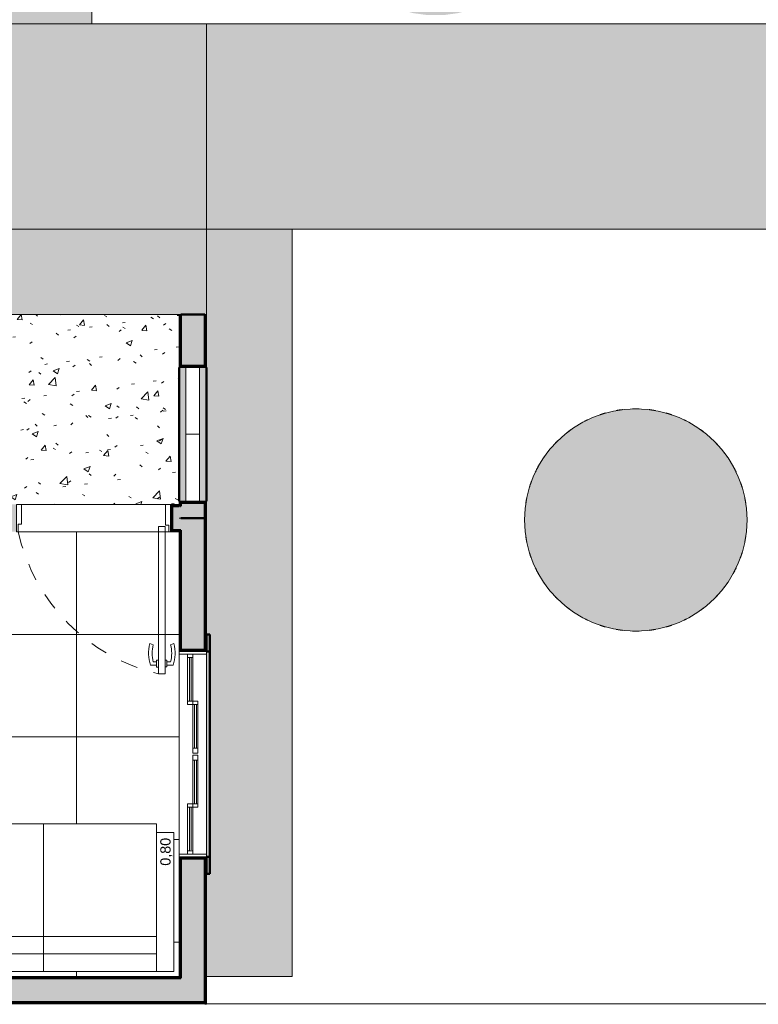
# Model space of a CAD drawing. Header units: metres. Extents: x -14 to 13.9, y -18.2 to 7.6.
# Tile 192 of 195: x -0.6 to 3.7, y -18.2 to -12.5. Entities that reach past the tile are written whole.
import ezdxf

# ---------------------------------------------------------------- set-up
doc = ezdxf.new("R2010")
doc.units = ezdxf.units.M
doc.linetypes.add('Projeção', pattern=[0.003969, 0.002381, -0.001587])
doc.layers.add('A-DETL', color=7, linetype='Continuous', lineweight=5, true_color=0x00a600)
doc.layers.add('A-DETL-MBND', color=254, linetype='Continuous', lineweight=5, true_color=0xbebebe)
for name, color, linetype, lineweight in [('A-DETL-GENF', 7, 'Continuous', 5), ('A-DOOR', 7, 'Continuous', 5), ('A-DOOR-OPNG', 7, 'Projeção', 5), ('A-FLOR', 7, 'Continuous', 5), ('A-FLOR-PATT', 7, 'Continuous', 5), ('A-GLAZ', 7, 'Continuous', 5), ('A-WALL', 7, 'Continuous', 5), ('A-WALL-PATT', 7, 'Continuous', 50), ('G-ANNO-TEXT', 7, 'Continuous', 9), ('G-IMPT', 7, 'Continuous', 5), ('I-FURN', 7, 'Continuous', 5), ('I-WALL', 7, 'Continuous', 5), ('Q-CASE', 7, 'Continuous', 5)]:
    doc.layers.add(name, color=color, linetype=linetype, lineweight=lineweight)
doc.styles.add('Arial', font='arial.ttf', dxfattribs={"height": 0.06})
pattern_1 = [(50, (0, 0), (0.364365, -0.031877), [0.0381, -0.4191]), (355, (0, 0), (-0.0704845, 0.382117), [0.03048, -0.33528]), (100.451, (0.03036, -0.00266), (0.293886, 0.3502294), [0.03238, -0.35618]), (46.184, (0, 0.1016), (0.54216, -0.084084), [0.05715, -0.62865]), (96.636, (0.0452, 0.0946), (0.474805, 0.494854), [0.04857, -0.53427]), (351.184, (0, 0.1016), (0.47481, 0.494846), [0.04572, -0.50292]), (21, (0.0508, 0.0762), (0.3032265, -0.204528), [0.0381, -0.4191]), (326, (0.0508, 0.0762), (0.123607, 0.368379), [0.03048, -0.33528]), (71.451, (0.07607, 0.05916), (0.426833, 0.163839), [0.03238, -0.35618]), (37.5, (0, 0), (0.0061807, 0.1691082), [0.01676, -0.31445, 0.01676, -0.3236, -0.33655]), (37.5, (0, 0), (0.0061807, 0.1691082), [-0.67158, 0.01676, -0.31979]), (7.5, (0, 0), (0.1336414, 0.2003578), [0.01676, -0.17729, 0.01676, -0.30683, -0.12827]), (7.5, (0, 0), (0.1336414, 0.2003578), [-0.51765, 0.01676, -0.11151]), (327.5, (-0.11328, 0), (0.2711816, -0.0114606), [0.01676, -0.11024, 0.01676, -0.37948, -0.52578]), (327.5, (-0.11328, 0), (0.2711816, -0.0114606), [-0.52324, 0.01676, -0.50902]), (317.5, (-0.16408, 0), (0.296258, 0.0508507), [0.01676, -0.14834, 0.01676, -0.24638, -0.37338]), (317.5, (-0.16408, 0), (0.296258, 0.0508507), [-0.42824, 0.01676, -0.35662])]

# ---------------------------------------------------------------- blocks, each defined once
blk = doc.blocks.new('COBOGÓ-TACO-CHINÊS8 - COBOGÓ-TACO-CHINÊS-1852837-TERREO HUMANIZADO')
at = {"layer": 'Q-CASE', "color": 253, "true_color": 0xaaaaaa}
for p, q in [((0.3864, -15.295), (0.3864, -14.905)), ((0.4664, -14.905), (0.3864, -14.905)), ((0.4664, -14.905), (0.4664, -15.295)), ((0.3864, -15.295), (0.4664, -15.295))]:
    blk.add_line(p, q, dxfattribs=at)
blk = doc.blocks.new('COBOGÓ-TACO-CHINÊS10 - COBOGÓ-TACO-CHINÊS-1852914-TERREO HUMANIZADO')
at = {"layer": 'Q-CASE', "color": 253, "true_color": 0xaaaaaa}
for p, q in [((0.3864, -14.905), (0.3864, -14.515)), ((0.4664, -14.515), (0.3864, -14.515)), ((0.4664, -14.515), (0.4664, -14.905)), ((0.3864, -14.905), (0.4664, -14.905))]:
    blk.add_line(p, q, dxfattribs=at)
blk = doc.blocks.new('JANELA DE CORRE_HUMANIZADO1')
at = {"layer": 'A-GLAZ', "lineweight": 15}
for p, q in [((-0.6, 0.08), (-0.6, -0.08)), ((-0.585, 0.08), (-0.585, -0.075)), ((0.585, 0.08), (0.585, -0.08)), ((0.6, 0.08), (0.6, -0.08)), ((-0.31, 0), (-0.31, 0.03)), ((-0.31, 0.03), (-0.005, 0.03)), ((-0.29, 0.03), (-0.29, 0)), ((-0.29, 0.021), (-0.035, 0.021)), ((-0.035, 0.01), (-0.29, 0.01)), ((-0.035, 0.03), (-0.035, 0)), ((-0.005, 0.03), (-0.005, 0)), ((0.005, 0), (0.005, 0.03)), ((0.005, 0.03), (0.31, 0.03)), ((0.035, 0.03), (0.035, 0)), ((0.035, 0.021), (0.29, 0.021)), ((0.29, 0.01), (0.035, 0.01)), ((0.29, 0.03), (0.29, 0)), ((0.31, 0.03), (0.31, 0)), ((-0.585, 0), (-0.31, 0)), ((-0.29, -0.03), (-0.585, -0.03)), ((-0.565, 0), (-0.565, -0.03)), ((-0.565, -0.009), (-0.31, -0.009)), ((-0.31, -0.02), (-0.565, -0.02)), ((-0.31, 0), (-0.31, -0.03)), ((-0.005, 0), (-0.31, 0)), ((-0.29, 0), (-0.29, -0.03)), ((0.31, 0), (0.005, 0)), ((0.29, -0.03), (0.29, 0)), ((0.585, -0.03), (0.29, -0.03)), ((0.31, 0), (0.31, -0.03)), ((0.31, 0), (0.585, 0)), ((0.56, -0.01), (0.31, -0.01)), ((0.31, -0.02), (0.565, -0.02)), ((0.565, 0), (0.565, -0.03))]:
    blk.add_line(p, q, dxfattribs=at)
at = {"layer": 'A-GLAZ'}
for p, q in [((-0.6, 0.08), (0.6, 0.08)), ((-0.6, -0.08), (-0.6, 0.08)), ((0.6, 0.08), (0.6, -0.08)), ((0.6, -0.08), (-0.6, -0.08))]:
    blk.add_line(p, q, dxfattribs=at)
blk = doc.blocks.new('PORTA DE GIRO L_HUMANIZADO0')
at = {"layer": 'A-DOOR'}
for p, q in [((-0.45, -0.08), (-0.45, 0.08)), ((-0.45, 0.08), (0.45, 0.08)), ((0.45, 0.08), (0.45, -0.08)), ((-0.45, -0.08), (0.45, -0.08))]:
    blk.add_line(p, q, dxfattribs=at)
at = {"layer": 'A-DOOR', "lineweight": 15}
for p, q in [((-0.42, 0.08), (-0.42, -0.035)), ((0.42, 0.08), (0.42, -0.0407)), ((0.45, 0.08), (0.42, 0.08)), ((0.45, -0.08), (0.45, 0.08)), ((-0.44, -0.035), (-0.44, -0.08)), ((-0.42, -0.035), (-0.44, -0.035)), ((0.3789, -0.0497), (0.3789, -0.9104)), ((0.4189, -0.0497), (0.3789, -0.0497)), ((0.4189, -0.9104), (0.4189, -0.0497)), ((0.42, -0.0407), (0.44, -0.0407)), ((0.44, -0.0407), (0.44, -0.08)), ((0.44, -0.08), (0.45, -0.08)), ((0.3489, -0.7405), (0.3294, -0.7337)), ((0.45, -0.7405), (0.4695, -0.7337)), ((0.3689, -0.8605), (0.3336, -0.8605)), ((0.3689, -0.8405), (0.3489, -0.8405)), ((0.3689, -0.8305), (0.3789, -0.8305)), ((0.3689, -0.8705), (0.3689, -0.8305)), ((0.4289, -0.8304), (0.4189, -0.8304)), ((0.4289, -0.8704), (0.4289, -0.8304)), ((0.4289, -0.8404), (0.45, -0.8404)), ((0.4289, -0.8604), (0.4653, -0.8604)), ((0.3789, -0.8705), (0.3689, -0.8705)), ((0.3789, -0.9104), (0.4189, -0.9104)), ((0.4189, -0.9104), (0.3989, -0.9104)), ((0.4189, -0.8704), (0.4189, -0.9104)), ((0.4189, -0.8704), (0.4289, -0.8704))]:
    blk.add_line(p, q, dxfattribs=at)
for centre, radius, start, end in [((0.5319, -0.7905), 0.2103, 164.32857, 199.43863), ((0.5319, -0.7905), 0.1898, 164.72225, 195.27775), ((0.267, -0.7904), 0.1897, 344.74575, 15.25425), ((0.267, -0.7904), 0.2103, 340.5821, 15.64534)]:
    blk.add_arc(centre, radius, start, end, dxfattribs=at)
at = {"layer": 'A-DOOR-OPNG'}
blk.add_arc((0.629, 0.1553), 1.0946, 192.41292, 256.79141, dxfattribs=at)
blk = doc.blocks.new('Sofá 02 lugares - 12ZCOU02_dwg-2260070-TERREO HUMANIZADO')
at = {"layer": 'G-IMPT', "color": 253, "lineweight": 9, "true_color": 0xaaaaaa}
for p, q in [((0, 0.6604), (0, 0.762)), ((0, 0.762), (0.8128, 0.762)), ((0, 0.762), (0, 0.6604)), ((0, 0.762), (0.8128, 0.762)), ((0.8128, 0.6604), (0.8128, 0.762)), ((0.8128, 0.762), (0.8128, 0.6604)), ((0, 0), (0, 0.6604)), ((0, 0.6604), (0.1016, 0.6604)), ((0, 0.6604), (0, -0.6604)), ((0.1016, 0.6604), (0, 0.6604)), ((0.1016, 0), (0.1016, 0.6604)), ((0.1016, 0), (0.1016, 0.6604)), ((0.1016, 0.6604), (0.1577, 0.6604)), ((0.1016, 0.6604), (0.1577, 0.6604)), ((0.1577, 0.6604), (0.8128, 0.6604)), ((0.8128, 0.6604), (0.1577, 0.6604)), ((0.2032, 0), (0.2032, 0.6604)), ((0.2032, 0), (0.2032, 0.6604)), ((0.8128, 0.6604), (0.8636, 0.6604)), ((0.8128, 0.6604), (0.8636, 0.6604)), ((0.8636, 0), (0.8636, 0.6604)), ((0.8636, 0), (0.8636, 0.6604)), ((0, -0.6604), (0, 0)), ((0, 0), (0.1016, 0)), ((0.1016, -0.6604), (0.1016, 0)), ((0.1016, -0.6604), (0.1016, 0)), ((0.1016, 0), (0.2032, 0)), ((0.2032, -0.6604), (0.2032, 0)), ((0.8636, 0), (0.8636, -0.6604)), ((0.2032, 0), (0.2032, -0.6604)), ((0.2032, 0), (0.8636, 0)), ((0.8636, 0), (0.8636, -0.6604)), ((0, -0.6604), (0, -0.762)), ((0, -0.6604), (0.1016, -0.6604)), ((0, -0.6604), (0, -0.762)), ((0, -0.6604), (0.1016, -0.6604)), ((0.1016, -0.6604), (0.1577, -0.6604)), ((0.1016, -0.6604), (0.1577, -0.6604)), ((0.8128, -0.6604), (0.1577, -0.6604)), ((0.8128, -0.6604), (0.1577, -0.6604)), ((0.8128, -0.6604), (0.8128, -0.762)), ((0.8128, -0.6604), (0.8636, -0.6604)), ((0.8128, -0.6604), (0.8128, -0.762)), ((0.8128, -0.6604), (0.8636, -0.6604)), ((0.8128, -0.762), (0, -0.762)), ((0, -0.762), (0.8128, -0.762))]:
    blk.add_line(p, q, dxfattribs=at)
blk = doc.blocks.new('Sofá 02 lugares - Sofá 02 lugares-2260113-TERREO HUMANIZADO')
blk.add_blockref('Sofá 02 lugares - 12ZCOU02_dwg-2260070-TERREO HUMANIZADO', (0, 0))
blk = doc.blocks.new('Paredes 1 - Paredes 1-2288142-TERREO HUMANIZADO')
at = {"layer": 'A-WALL', "lineweight": 50}
h = blk.add_hatch(color=256, dxfattribs=at)
h.paths.add_polyline_path([(0.5264, -17.475), (0.5264, -17.375), (0.5064, -17.375), (0.5064, -17.475)])
h.paths.add_polyline_path([(0.5202, -16.175), (0.5264, -16.175), (0.5264, -16.075), (0.5064, -16.075), (0.5064, -16.175)])
at = {"layer": 'A-WALL', "lineweight": 50, "true_color": 0xc0c0c0}
blk.add_hatch(color=9, dxfattribs=at).paths.add_polyline_path([(0.5264, -17.375), (0.5264, -16.175), (0.5064, -16.175), (0.5064, -17.375)])
at = {"layer": 'A-WALL', "lineweight": 50}
for p, q in [((0.5264, -16.075), (0.5064, -16.075)), ((0.5064, -16.075), (0.5064, -16.175)), ((0.5264, -16.175), (0.5264, -16.075)), ((0.5064, -16.175), (0.5264, -16.175)), ((0.5264, -16.175), (0.5264, -17.375)), ((0.5264, -17.375), (0.5064, -17.375)), ((0.5064, -17.375), (0.5064, -17.475)), ((0.5264, -17.475), (0.5264, -17.375)), ((0.5064, -17.475), (0.5264, -17.475))]:
    blk.add_line(p, q, dxfattribs=at)

msp = doc.modelspace()

# ---------------------------------------------------------------- hatches: boundary and pattern name
at = {"layer": 'A-DETL-GENF', "true_color": 0xffffff}
h = msp.add_hatch(color=7, dxfattribs=at)
h.paths.add_polyline_path([(2.9706, -16.0543), (3.0593, -16.0543), (3.1472, -16.0423), (3.2326, -16.0183), (3.314, -15.983), (3.3898, -15.9369), (3.4586, -15.8809), (3.5192, -15.8161), (3.5703, -15.7436), (3.6112, -15.6648), (3.6409, -15.5812), (3.6589, -15.4944), (3.665, -15.4058), (3.6589, -15.3173), (3.6409, -15.2305), (3.6112, -15.1469), (3.5703, -15.0681), (3.5192, -14.9956), (3.4586, -14.9308), (3.3898, -14.8748), (3.314, -14.8287), (3.2326, -14.7934), (3.1472, -14.7694), (3.0593, -14.7574), (2.9706, -14.7574), (2.8827, -14.7694), (2.7973, -14.7934), (2.7159, -14.8287), (2.6401, -14.8748), (2.5713, -14.9308), (2.5108, -14.9956), (2.4596, -15.0681), (2.4188, -15.1469), (2.3891, -15.2305), (2.371, -15.3173), (2.365, -15.4058), (2.371, -15.4944), (2.3891, -15.5812), (2.4188, -15.6648), (2.4596, -15.7436), (2.5108, -15.8161), (2.5713, -15.8809), (2.6401, -15.9369), (2.7159, -15.983), (2.7973, -16.0183), (2.8827, -16.0423)])
h.paths.add_polyline_path([(1.8006, -12.4543), (1.8893, -12.4543), (1.9772, -12.4423), (2.0626, -12.4183), (2.144, -12.383), (2.2198, -12.3369), (2.2886, -12.2809), (2.3492, -12.2161), (2.4003, -12.1436), (2.4412, -12.0648), (2.4709, -11.9812), (2.4889, -11.8944), (2.495, -11.8058), (2.4889, -11.7173), (2.4709, -11.6305), (2.4412, -11.5469), (2.4003, -11.4681), (2.3492, -11.3956), (2.2886, -11.3308), (2.2198, -11.2748), (2.144, -11.2287), (2.0626, -11.1934), (1.9772, -11.1694), (1.8893, -11.1574), (1.8006, -11.1574), (1.7127, -11.1694), (1.6273, -11.1934), (1.5459, -11.2287), (1.4701, -11.2748), (1.4013, -11.3308), (1.3408, -11.3956), (1.2896, -11.4681), (1.2488, -11.5469), (1.2191, -11.6305), (1.201, -11.7173), (1.195, -11.8058), (1.201, -11.8944), (1.2191, -11.9812), (1.2488, -12.0648), (1.2896, -12.1436), (1.3408, -12.2161), (1.4013, -12.2809), (1.4701, -12.3369), (1.5459, -12.383), (1.6273, -12.4183), (1.7127, -12.4423)])
at = {"layer": 'A-DETL-MBND', "true_color": 0xc0c0c0}
msp.add_hatch(color=9, dxfattribs=at).paths.add_polyline_path([(0.4964, -18.2375), (0.5064, -18.2375), (0.5064, -18.235), (0.4964, -18.235)])
at = {"layer": 'A-FLOR-PATT', "true_color": 0xd8d8d8}
h = msp.add_hatch(color=254, dxfattribs=at)
h.paths.add_polyline_path([(0.5064, -18.075), (1.0064, -18.075), (1.0064, -13.705), (0.5064, -13.705), (0.5064, -16.075), (0.5264, -16.075), (0.5264, -17.475), (0.5064, -17.475), (0.5064, -18.0028)])
h.paths.add_polyline_path([(-8.452, -17.761), (-8.452, -17.761), (-8.4512, -17.7607)])
h.paths.add_polyline_path([(-8.6937, -18.075), (-8.3336, -18.0746), (-8.3336, -17.7839), (-8.3346, -17.7849), (-8.354, -17.7852), (-8.3544, -17.7856), (-8.3924, -17.7859), (-8.3933, -17.7908), (-8.3955, -17.7927), (-8.3997, -17.7933), (-8.4029, -17.7943), (-8.4057, -17.7959), (-8.4096, -17.7984), (-8.4125, -17.7982), (-8.4156, -17.7959), (-8.4189, -17.7942), (-8.4227, -17.7932), (-8.4264, -17.7923), (-8.4283, -17.7901), (-8.4288, -17.787), (-8.4294, -17.7856), (-8.4394, -17.7851), (-8.4416, -17.7854), (-8.4447, -17.7875), (-8.4479, -17.7885), (-8.453, -17.7889), (-8.4571, -17.7879), (-8.4624, -17.7837), (-8.4646, -17.7794), (-8.4653, -17.775), (-8.4636, -17.7682), (-8.462, -17.7657), (-8.4581, -17.7626), (-8.4544, -17.7615), (-8.4499, -17.7611), (-8.4447, -17.7624), (-8.4396, -17.765), (-8.4289, -17.7635), (-8.428, -17.7592), (-8.4258, -17.7573), (-8.4222, -17.7567), (-8.4184, -17.7556), (-8.4156, -17.7541), (-8.4114, -17.7516), (-8.4088, -17.7518), (-8.4053, -17.7543), (-8.4024, -17.7558), (-8.3992, -17.7567), (-8.3949, -17.7577), (-8.393, -17.7599), (-8.3925, -17.7631), (-8.3923, -17.7644), (-8.354, -17.7648), (-8.354, -17.7651), (-8.3346, -17.7651), (-8.3336, -17.7661), (-8.3336, -15.315), (-7.7037, -15.315), (-7.7037, -11.235), (-7.1936, -11.235), (-7.1936, -11.215), (-5.4936, -11.215), (-5.4936, -11.235), (-4.6836, -11.235), (-4.6836, -11.215), (-3.6836, -11.215), (-3.6836, -11.235), (-2.8736, -11.235), (-2.8736, -11.215), (-1.1736, -11.215), (-1.1736, -11.235), (-0.6636, -11.235), (-0.6636, -12.505), (-0.1636, -12.505), (-0.1636, -10.735), (-8.2037, -10.735), (-8.2037, -14.815), (-8.8336, -14.815), (-8.8336, -18.075)])
at = {"layer": 'A-FLOR-PATT', "true_color": 0x808080}
h = msp.add_hatch(dxfattribs=at)
h.set_pattern_fill('FP_4', color=8, style=0, pattern_type=2)
h.set_pattern_definition([(0, (-2.654, -16.075), (0, 0.6), []), (90, (-2.654, -16.075), (-0.6, 4e-17), [])])
h.paths.add_polyline_path([(0.3464, -18.075), (0.3464, -15.475), (-1.0286, -15.475), (-1.0286, -15.485), (-1.2286, -15.485), (-1.2286, -15.6374), (-2.0286, -15.6374), (-2.0286, -15.485), (-2.2286, -15.485), (-2.2286, -15.475), (-3.3837, -15.475), (-3.3834, -15.235), (-3.374, -14.395), (-3.3837, -14.395), (-3.3837, -14.275), (-4.9836, -14.275), (-4.9836, -14.395), (-5.1136, -14.395), (-5.1136, -14.375), (-5.1436, -14.375), (-5.1436, -11.395), (-5.6437, -11.395), (-5.6437, -12.295), (-7.5437, -12.295), (-7.5437, -12.895), (-5.6437, -12.895), (-5.6437, -13.795), (-7.5437, -13.795), (-7.5437, -13.905), (-7.0917, -13.905), (-7.0917, -13.9175), (-7.0737, -13.9175), (-7.0737, -14.55), (-7.0323, -14.55), (-7.0308, -14.548), (-7.0287, -14.5464), (-7.0263, -14.5454), (-7.0237, -14.545), (-7.0211, -14.5454), (-7.0187, -14.5464), (-7.0166, -14.548), (-7.015, -14.55), (-7.014, -14.5525), (-7.0137, -14.555), (-7.014, -14.5576), (-7.015, -14.56), (-7.0166, -14.5621), (-7.0187, -14.5637), (-7.0211, -14.5647), (-7.0237, -14.565), (-7.0263, -14.5647), (-7.0287, -14.5637), (-7.0308, -14.5621), (-7.0323, -14.56), (-7.0737, -14.56), (-7.0737, -14.66), (-7.0323, -14.66), (-7.0308, -14.658), (-7.0287, -14.6564), (-7.0263, -14.6554), (-7.0237, -14.655), (-7.0211, -14.6554), (-7.0187, -14.6564), (-7.0166, -14.658), (-7.015, -14.66), (-7.014, -14.6625), (-7.0137, -14.665), (-7.014, -14.6676), (-7.015, -14.67), (-7.0166, -14.6721), (-7.0187, -14.6737), (-7.0211, -14.6747), (-7.0237, -14.675), (-7.0263, -14.6747), (-7.0287, -14.6737), (-7.0308, -14.6721), (-7.0323, -14.67), (-7.0737, -14.67), (-7.0737, -15.3025), (-7.0917, -15.3025), (-7.0917, -15.315), (-5.1436, -15.315), (-5.1436, -15.255), (-5.1043, -15.255), (-5.1043, -15.235), (-4.9836, -15.235), (-4.9836, -15.475), (-6.0136, -15.475), (-6.0136, -18.075), (-5.2136, -18.075), (-5.2136, -17.575), (-4.0136, -17.575), (-4.0136, -18.075), (-3.2137, -18.075), (-3.2137, -17.275), (-3.2337, -17.275), (-3.2337, -16.405), (-2.8637, -16.405), (-2.8637, -16.4389), (-2.8009, -16.4284), (-2.7, -16.4229), (-2.597, -16.4295), (-2.5094, -16.4448), (-2.5078, -16.4427), (-2.5048, -16.4402), (-2.5016, -16.4387), (-2.5001, -16.4382), (-2.4956, -16.4382), (-2.491, -16.4399), (-2.4885, -16.4418), (-2.4865, -16.444), (-2.4849, -16.4473), (-2.4841, -16.4508), (-2.4843, -16.4544), (-2.4865, -16.467), (-2.4918, -16.5224), (-2.4926, -16.5247), (-2.4987, -16.531), (-2.5046, -16.5311), (-2.5137, -16.5275), (-2.5137, -16.575), (-2.2937, -16.575), (-2.2937, -16.5275), (-2.2951, -16.5279), (-2.3035, -16.531), (-2.3099, -16.5299), (-2.3148, -16.525), (-2.3167, -16.5144), (-2.3221, -16.4576), (-2.3228, -16.4558), (-2.3233, -16.4532), (-2.3229, -16.4485), (-2.3212, -16.4447), (-2.3186, -16.4415), (-2.3164, -16.4399), (-2.3137, -16.4387), (-2.3106, -16.438), (-2.3053, -16.4389), (-2.3019, -16.4406), (-2.2994, -16.4428), (-2.2968, -16.4448), (-2.2009, -16.4284), (-2.0994, -16.4229), (-1.997, -16.4295), (-1.9094, -16.4448), (-1.9078, -16.4427), (-1.9048, -16.4402), (-1.9016, -16.4387), (-1.9001, -16.4382), (-1.8956, -16.4382), (-1.891, -16.4399), (-1.8885, -16.4418), (-1.8865, -16.444), (-1.8849, -16.4473), (-1.8841, -16.4508), (-1.8843, -16.4544), (-1.8865, -16.467), (-1.8918, -16.5224), (-1.8926, -16.5247), (-1.8987, -16.531), (-1.9046, -16.5311), (-1.9137, -16.5275), (-1.9137, -16.575), (-1.8037, -16.575), (-1.7907, -16.5767), (-1.7787, -16.5817), (-1.7683, -16.5897), (-1.7604, -16.6), (-1.7554, -16.6121), (-1.7537, -16.625), (-1.7541, -17.4282), (-1.7554, -17.438), (-1.7604, -17.45), (-1.7683, -17.4604), (-1.7787, -17.4683), (-1.7907, -17.4733), (-1.8037, -17.475), (-1.9137, -17.475), (-1.9137, -17.5245), (-1.9127, -17.5244), (-1.9039, -17.521), (-1.8986, -17.5211), (-1.8926, -17.5274), (-1.891, -17.5336), (-1.8848, -17.5953), (-1.8841, -17.6006), (-1.8845, -17.6036), (-1.8857, -17.6067), (-1.8888, -17.6106), (-1.891, -17.6121), (-1.8937, -17.6134), (-1.8966, -17.6141), (-1.9016, -17.6134), (-1.9051, -17.6117), (-1.9079, -17.6092), (-1.9096, -17.6071), (-2.0065, -17.6237), (-2.1073, -17.6292), (-2.2104, -17.6226), (-2.2979, -17.6073), (-2.2994, -17.6093), (-2.3026, -17.6119), (-2.3058, -17.6134), (-2.3083, -17.6139), (-2.3127, -17.6136), (-2.3153, -17.6127), (-2.3189, -17.6102), (-2.3212, -17.6074), (-2.3226, -17.6045), (-2.3233, -17.6006), (-2.3231, -17.5977), (-2.3209, -17.585), (-2.3157, -17.5308), (-2.3143, -17.5263), (-2.3094, -17.5217), (-2.3027, -17.521), (-2.2937, -17.5245), (-2.2937, -17.475), (-2.5137, -17.475), (-2.5137, -17.5245), (-2.5127, -17.5244), (-2.5039, -17.521), (-2.4986, -17.5211), (-2.4926, -17.5274), (-2.491, -17.5336), (-2.4848, -17.5953), (-2.4841, -17.6006), (-2.4845, -17.6036), (-2.4857, -17.6067), (-2.4888, -17.6106), (-2.491, -17.6121), (-2.4937, -17.6134), (-2.4966, -17.6141), (-2.5016, -17.6134), (-2.5051, -17.6117), (-2.5079, -17.6092), (-2.5103, -17.6072), (-2.6065, -17.6237), (-2.7073, -17.6292), (-2.8104, -17.6226), (-2.8637, -17.6134), (-2.8637, -18.075), (0.3396, -18.075)])
h.paths.add_polyline_path([(-3.2834, -18.0451), (-3.9439, -18.045), (-3.9437, -17.4335), (-3.2834, -17.4335), (-3.2834, -18.045)])
h.paths.add_polyline_path([(-1.2076, -18.045), (-1.2076, -17.2322), (-1.106, -17.2322), (-1.106, -17.1814), (0.2148, -17.1814), (0.2148, -17.2322), (0.3164, -17.2322), (0.3164, -18.045), (-1.106, -18.045)])
h.paths.add_polyline_path([(-5.6323, -18.045), (-5.9936, -18.045), (-5.9936, -17.4125), (-5.9513, -17.4125), (-5.9513, -17.393), (-5.271, -17.393), (-5.271, -17.4125), (-5.2336, -17.4125), (-5.2336, -18.045), (-5.622, -18.045)])
h.paths.add_polyline_path([(-4.6136, -17.7955), (-4.6084, -17.7948), (-4.6036, -17.7928), (-4.5994, -17.7897), (-4.5963, -17.7855), (-4.5943, -17.7807), (-4.5936, -17.7755), (-4.5943, -17.7703), (-4.5963, -17.7655), (-4.5994, -17.7614), (-4.6036, -17.7582), (-4.6084, -17.7562), (-4.6136, -17.7555), (-4.6188, -17.7562), (-4.6236, -17.7582), (-4.6277, -17.7614), (-4.6309, -17.7655), (-4.6329, -17.7703), (-4.6336, -17.7755), (-4.6329, -17.7807), (-4.6309, -17.7855), (-4.6277, -17.7897), (-4.6236, -17.7928), (-4.6188, -17.7948)])
h.paths.add_polyline_path([(-2.1037, -17.588), (-2.0065, -17.5822), (-1.9133, -17.5654), (-1.9159, -17.5395), (-2.2919, -17.5398), (-2.2941, -17.5659), (-2.1996, -17.5825), (-2.1897, -17.583)])
h.paths.add_polyline_path([(-2.7037, -17.588), (-2.6065, -17.5822), (-2.5133, -17.5654), (-2.5159, -17.5395), (-2.8637, -17.5395), (-2.8637, -17.5712), (-2.7996, -17.5825), (-2.7317, -17.5864)])
h.paths.add_polyline_path([(-1.9159, -17.5349), (-1.9159, -17.5325), (-1.916, -17.5336)])
h.paths.add_polyline_path([(-2.5159, -17.5349), (-2.5159, -17.5325), (-2.516, -17.5336)])
h.paths.add_polyline_path([(-3.6351, -17.4188), (-3.9437, -17.4188), (-3.9437, -17.3806), (-3.9025, -17.3806), (-3.9005, -17.3533), (-3.8929, -17.3457), (-3.8842, -17.3458), (-3.8761, -17.3538), (-3.8748, -17.3806), (-3.2834, -17.3806), (-3.2834, -17.4188)])
h.paths.add_polyline_path([(-2.5161, -16.5201), (-2.5157, -16.5187), (-2.516, -16.5188)])
h.paths.add_polyline_path([(-1.9161, -16.5201), (-1.9157, -16.5187), (-1.916, -16.5188)])
h.paths.add_polyline_path([(-2.1897, -16.5125), (-1.9154, -16.5123), (-1.9143, -16.4984), (-1.9132, -16.4862), (-2.0091, -16.4695), (-2.1037, -16.4641), (-2.2009, -16.4698), (-2.2941, -16.4862), (-2.2915, -16.5125), (-2.1996, -16.5125)])
h.paths.add_polyline_path([(-2.7996, -16.5125), (-2.5154, -16.5123), (-2.5143, -16.4984), (-2.5132, -16.4862), (-2.6078, -16.4696), (-2.7037, -16.4641), (-2.8009, -16.4698), (-2.8637, -16.4808), (-2.8637, -16.5125), (-2.8009, -16.5125)])
h.paths.add_polyline_path([(-2.4612, -15.315), (-2.2336, -15.315), (-2.2336, -14.863), (-2.2211, -14.863), (-2.2211, -14.845), (-1.5886, -14.845), (-1.5886, -14.8037), (-1.5907, -14.8021), (-1.5922, -14.8), (-1.5932, -14.7976), (-1.5936, -14.795), (-1.5932, -14.7925), (-1.5922, -14.79), (-1.5907, -14.788), (-1.5886, -14.7864), (-1.5862, -14.7854), (-1.5836, -14.785), (-1.581, -14.7854), (-1.5786, -14.7864), (-1.5765, -14.788), (-1.5749, -14.79), (-1.5739, -14.7925), (-1.5736, -14.795), (-1.5739, -14.7976), (-1.5749, -14.8), (-1.5765, -14.8021), (-1.5786, -14.8037), (-1.5786, -14.845), (-1.4786, -14.845), (-1.4786, -14.8037), (-1.4807, -14.8021), (-1.4822, -14.8), (-1.4832, -14.7976), (-1.4836, -14.795), (-1.4832, -14.7925), (-1.4822, -14.79), (-1.4807, -14.788), (-1.4786, -14.7864), (-1.4762, -14.7854), (-1.4736, -14.785), (-1.471, -14.7854), (-1.4671, -14.7875), (-1.4665, -14.788), (-1.4649, -14.79), (-1.4639, -14.7925), (-1.4636, -14.795), (-1.4639, -14.7976), (-1.4649, -14.8), (-1.4671, -14.8026), (-1.4686, -14.8037), (-1.4686, -14.845), (-0.8361, -14.845), (-0.8361, -14.863), (-0.8236, -14.863), (-0.8236, -13.295), (-2.7236, -13.295), (-2.7236, -11.895), (-0.8236, -11.895), (-0.8236, -11.395), (-3.2217, -11.395), (-3.2217, -14.365), (-3.2237, -14.365), (-3.2237, -15.1939), (-2.4494, -15.1939), (-2.4494, -15.1839), (-2.4394, -15.1839), (-2.4394, -15.1639), (-2.4726, -15.158), (-2.5062, -15.158), (-2.5394, -15.1639), (-2.5462, -15.1445), (-2.504, -15.1372), (-2.4611, -15.1386), (-2.4194, -15.1486), (-2.4194, -15.1839), (-2.4094, -15.1839), (-2.4094, -15.1939), (-2.3696, -15.1939), (-2.3696, -15.2339), (-2.4096, -15.2339), (-2.4096, -15.2439), (-2.4196, -15.2439), (-2.4196, -15.2803), (-2.4612, -15.2904), (-2.5064, -15.2914), (-2.5464, -15.2845), (-2.5396, -15.265), (-2.5041, -15.271), (-2.4727, -15.271), (-2.4396, -15.265), (-2.4396, -15.2439), (-2.4496, -15.2439), (-2.4496, -15.2339), (-3.2237, -15.2339), (-3.2237, -15.315), (-2.4727, -15.315)])
h.paths.add_polyline_path([(-5.8632, -15.2918), (-5.906, -15.2904), (-5.9477, -15.2803), (-5.9477, -15.2439), (-5.9577, -15.2439), (-5.9577, -15.2339), (-5.9977, -15.2339), (-5.9977, -15.1939), (-5.9579, -15.1939), (-5.9579, -15.1839), (-5.9479, -15.1839), (-5.9479, -15.1486), (-5.9062, -15.1386), (-5.861, -15.1376), (-5.8211, -15.1445), (-5.8279, -15.1639), (-5.8633, -15.158), (-5.8947, -15.158), (-5.9279, -15.1639), (-5.9279, -15.1839), (-5.9179, -15.1839), (-5.9179, -15.1939), (-5.1133, -15.1939), (-5.1133, -15.2339), (-5.9177, -15.2339), (-5.9177, -15.2439), (-5.9277, -15.2439), (-5.9277, -15.265), (-5.8946, -15.271), (-5.8609, -15.271), (-5.8277, -15.265), (-5.8209, -15.2845), (-5.8609, -15.2914)])
h.paths.add_polyline_path([(-1.242, -13.705), (-1.242, -13.57), (-1.2474, -13.57), (-1.2474, -13.5), (-1.242, -13.5), (-1.242, -13.365), (-0.892, -13.365), (-0.892, -13.705)])
h.paths.add_polyline_path([(-0.892, -11.8253), (-1.242, -11.8253), (-1.242, -11.6903), (-1.2474, -11.6903), (-1.2474, -11.6203), (-1.242, -11.6203), (-1.242, -11.4853), (-0.892, -11.4853), (-0.892, -11.6903)])
at = {"layer": 'A-FLOR-PATT', "true_color": 0xd8d8d8}
for points in [[(-0.6636, -13.705), (0.5064, -13.705), (0.5064, -12.505), (-0.6636, -12.505)], [(5.7595, -13.705), (6.0064, -13.705), (6.0064, -12.505), (0.5064, -12.505), (0.5064, -13.705), (2.8689, -13.705)], [(0.5064, -14.2049), (0.5064, -13.705), (-0.6636, -13.705), (-0.6636, -14.2049), (0.5014, -14.2049)]]:
    msp.add_hatch(color=254, dxfattribs=at).paths.add_polyline_path(points)
at = {"layer": 'A-FLOR-PATT', "true_color": 0xa2a2a2}
h = msp.add_hatch(dxfattribs=at)
h.set_pattern_fill('FP_1', color=253, style=0, pattern_type=2)
h.set_pattern_definition(pattern_1)
h.paths.add_polyline_path([(-0.6636, -15.315), (0.3464, -15.315), (0.3464, -14.2049), (-0.6636, -14.2049), (-0.6636, -15.3044)])
h = msp.add_hatch(dxfattribs=at)
h.set_pattern_fill('FP_1', color=253, style=0, pattern_type=2)
h.set_pattern_definition(pattern_1)
h.paths.add_polyline_path([(0.3539, -15.3225), (0.3539, -15.32), (0.3514, -15.32), (0.3514, -15.3225)])
h.paths.add_polyline_path([(0.3564, -15.325), (0.3564, -15.3225), (0.3539, -15.3227), (0.3539, -15.325)])
h.paths.add_polyline_path([(-0.8161, -15.325), (-0.8136, -15.325), (-0.8136, -15.3225), (-0.8161, -15.3225)])
h.paths.add_polyline_path([(-7.5512, -15.3225), (-7.5487, -15.3225), (-7.5487, -15.32), (-7.5512, -15.32), (-7.5512, -15.3225)])
h.paths.add_polyline_path([(-7.5512, -15.325), (-7.5512, -15.3225), (-7.5537, -15.3225), (-7.5537, -15.325)])
h.paths.add_polyline_path([(-0.8186, -15.3225), (-0.8161, -15.3225), (-0.8161, -15.32), (-0.8186, -15.3202)])
at = {"layer": 'A-WALL-PATT'}
h = msp.add_hatch(color=256, dxfattribs=at)
h.paths.add_polyline_path([(0.3514, -15.3125), (0.3514, -15.3), (0.5014, -15.3), (0.5014, -15.295), (0.3464, -15.295), (0.3464, -15.3125)])
h.paths.add_polyline_path([(0.4664, -14.515), (0.5014, -14.515), (0.5014, -14.51), (0.3514, -14.51), (0.3514, -14.2049), (0.3464, -14.2049), (0.3464, -14.515), (0.3864, -14.515)])
h = msp.add_hatch(color=256, dxfattribs=at)
h.paths.add_polyline_path([(0.3514, -15.3125), (0.3539, -15.3125), (0.3539, -15.3025), (0.4989, -15.3025), (0.4989, -15.3), (0.3514, -15.3002), (0.3514, -15.3051)])
h.paths.add_polyline_path([(0.3564, -14.51), (0.4989, -14.51), (0.4989, -14.5075), (0.3539, -14.5075), (0.3539, -14.2049), (0.3514, -14.2049), (0.3514, -14.51), (0.3539, -14.51)])
h = msp.add_hatch(color=256, dxfattribs=at)
h.paths.add_polyline_path([(0.3564, -15.3125), (0.3564, -15.305), (0.4964, -15.305), (0.4964, -15.3025), (0.3539, -15.3025), (0.3539, -15.3125)])
h.paths.add_polyline_path([(0.3539, -14.5075), (0.4964, -14.5075), (0.4964, -14.505), (0.3564, -14.505), (0.3564, -14.2049), (0.3539, -14.2049), (0.3539, -14.505)])
h = msp.add_hatch(color=256, dxfattribs=at)
h.paths.add_polyline_path([(0.4664, -15.3125), (0.4964, -15.3125), (0.4964, -15.305), (0.3564, -15.305), (0.3564, -15.3125), (0.4299, -15.3125)])
h.paths.add_polyline_path([(0.3564, -14.505), (0.4964, -14.505), (0.4964, -14.2049), (0.3564, -14.2049), (0.3564, -14.3838)])
h = msp.add_hatch(color=256, dxfattribs=at)
h.paths.add_polyline_path([(0.4964, -15.3125), (0.4989, -15.3123), (0.4989, -15.3025), (0.4964, -15.3025), (0.4964, -15.305)])
h.paths.add_polyline_path([(0.4964, -14.5075), (0.4989, -14.5075), (0.4989, -14.2049), (0.4964, -14.2049), (0.4964, -14.505)])
h = msp.add_hatch(color=256, dxfattribs=at)
h.paths.add_polyline_path([(0.5014, -15.3125), (0.5014, -15.3), (0.4989, -15.3), (0.4989, -15.3125)])
h.paths.add_polyline_path([(0.5014, -14.51), (0.5014, -14.2049), (0.4989, -14.2049), (0.4989, -14.51)])
at = {"layer": 'A-WALL-PATT', "lineweight": 5}
h = msp.add_hatch(color=256, dxfattribs=at)
h.paths.add_polyline_path([(0.5064, -15.3125), (0.5064, -15.295), (0.5014, -15.295), (0.5014, -15.3125)])
h.paths.add_polyline_path([(0.5064, -14.515), (0.5064, -14.2049), (0.5014, -14.2049), (0.5014, -14.515)])
at = {"layer": 'A-WALL-PATT'}
for points in [[(0.3539, -15.32), (0.3539, -15.3125), (0.3514, -15.3128), (0.3514, -15.32)], [(0.3564, -15.3225), (0.3564, -15.3125), (0.3539, -15.3127), (0.3539, -15.3225)], [(0.3564, -15.395), (0.4964, -15.395), (0.4964, -15.3125), (0.3564, -15.3125), (0.3564, -15.325)], [(0.4964, -15.395), (0.4989, -15.395), (0.4989, -15.3125), (0.4964, -15.3125), (0.4964, -15.325)], [(0.4989, -15.395), (0.5014, -15.395), (0.5014, -15.3125), (0.4989, -15.3125), (0.4989, -15.3938)], [(0.3464, -18.085), (0.3564, -18.085), (0.3564, -18.0825), (-3.0637, -18.0825), (-3.0637, -18.085), (0.3396, -18.085)], [(0.3396, -18.0825), (0.3539, -18.0825), (0.3539, -18.08), (-3.0612, -18.08), (-3.0612, -18.0825), (0.094, -18.0825)], [(0.3564, -18.2275), (0.4989, -18.2275), (0.4989, -18.225), (-3.1337, -18.225), (-3.1337, -18.2275), (-2.9124, -18.2275), (0.3396, -18.2275)], [(0.4964, -18.23), (0.5014, -18.23), (0.5014, -18.2275), (-3.1337, -18.2275), (-3.1337, -18.23), (0.3564, -18.23)]]:
    msp.add_hatch(color=256, dxfattribs=at).paths.add_polyline_path(points)
h = msp.add_hatch(color=256, dxfattribs=at)
h.paths.add_polyline_path([(-0.6136, -15.465), (-0.6136, -15.325), (-0.7436, -15.325), (-0.7436, -15.465)])
h.paths.add_polyline_path([(0.3064, -15.465), (0.3564, -15.465), (0.3564, -15.325), (0.3064, -15.325)])
h = msp.add_hatch(color=256, dxfattribs=at)
h.paths.add_polyline_path([(0.3064, -15.465), (0.3064, -15.325), (0.3539, -15.325), (0.3539, -15.3225), (0.3039, -15.3225), (0.3039, -15.465)])
h.paths.add_polyline_path([(-0.6111, -15.465), (-0.6111, -15.3225), (-0.6736, -15.3225), (-0.6736, -15.325), (-0.6136, -15.325), (-0.6136, -15.465)])
h = msp.add_hatch(color=256, dxfattribs=at)
h.paths.add_polyline_path([(0.3039, -15.4675), (0.3039, -15.4675), (0.3039, -15.3225), (0.3514, -15.322), (0.3514, -15.32), (0.3014, -15.32), (0.3014, -15.4675)])
h.paths.add_polyline_path([(-0.6086, -15.4675), (-0.6086, -15.32), (-0.6686, -15.32), (-0.6686, -15.3225), (-0.6111, -15.3225), (-0.6111, -15.4675)])
h = msp.add_hatch(color=256, dxfattribs=at)
h.paths.add_polyline_path([(0.4264, -18.085), (0.4964, -18.085), (0.4964, -17.385), (0.3564, -17.385), (0.3564, -18.085)])
h.paths.add_polyline_path([(0.3564, -16.165), (0.4964, -16.165), (0.4964, -15.395), (0.3564, -15.395), (0.3564, -16.1262)])
h = msp.add_hatch(color=256, dxfattribs=at)
h.paths.add_polyline_path([(0.499, -18.2275), (0.5014, -18.2275), (0.5014, -17.38), (0.4264, -17.38), (0.4264, -17.3825), (0.4989, -17.3825), (0.4989, -18.2275)])
h.paths.add_polyline_path([(0.4989, -16.17), (0.5014, -16.17), (0.5014, -15.395), (0.4989, -15.395), (0.4989, -16.1675), (0.4264, -16.1675), (0.4264, -16.17), (0.4964, -16.17)])
h = msp.add_hatch(color=256, dxfattribs=at)
h.paths.add_polyline_path([(0.4964, -18.225), (0.4989, -18.225), (0.4989, -17.3825), (0.4264, -17.3825), (0.4264, -17.385), (0.4964, -17.385), (0.4964, -18.2225)])
h.paths.add_polyline_path([(0.4264, -16.1675), (0.4989, -16.1675), (0.4989, -15.395), (0.4964, -15.395), (0.4964, -16.165), (0.4264, -16.165)])
h = msp.add_hatch(color=256, dxfattribs=at)
h.paths.add_polyline_path([(-0.7423, -15.4675), (-0.6111, -15.4675), (-0.6111, -15.465), (-0.7436, -15.465), (-0.7436, -15.4675)])
h.paths.add_polyline_path([(0.3396, -15.4675), (0.3539, -15.4675), (0.3539, -15.465), (0.3039, -15.465), (0.3039, -15.4675), (0.3064, -15.4675)])
h = msp.add_hatch(color=256, dxfattribs=at)
h.paths.add_polyline_path([(0.3464, -15.47), (0.3514, -15.47), (0.3514, -15.4675), (0.3014, -15.4675), (0.3014, -15.47), (0.3457, -15.47)])
h.paths.add_polyline_path([(-0.6111, -15.47), (-0.6086, -15.47), (-0.6086, -15.4675), (-0.7436, -15.4675), (-0.7436, -15.47), (-0.6112, -15.47)])
h = msp.add_hatch(color=256, dxfattribs=at)
h.paths.add_polyline_path([(0.3514, -18.08), (0.3539, -18.08), (0.3539, -17.3825), (0.4264, -17.3825), (0.4264, -17.38), (0.3514, -17.38), (0.3514, -18.075)])
h.paths.add_polyline_path([(0.3539, -16.17), (0.4264, -16.17), (0.4264, -16.1675), (0.3539, -16.1675), (0.3539, -15.4675), (0.3514, -15.4675), (0.3514, -16.17)])
h = msp.add_hatch(color=256, dxfattribs=at)
h.paths.add_polyline_path([(0.3552, -18.0825), (0.3564, -18.0825), (0.3564, -17.385), (0.4264, -17.385), (0.4264, -17.3825), (0.3539, -17.3825), (0.3539, -18.0825)])
h.paths.add_polyline_path([(0.4264, -16.1675), (0.4264, -16.165), (0.3564, -16.165), (0.3564, -15.465), (0.3539, -15.465), (0.3539, -16.1675), (0.3564, -16.1675)])
h = msp.add_hatch(color=256, dxfattribs=at)
h.paths.add_polyline_path([(-2.9124, -18.225), (0.4964, -18.225), (0.4964, -18.085), (-3.0637, -18.085), (-3.0637, -18.225)])
h.paths.add_polyline_path([(-3.1187, -18.195), (-3.0937, -18.195), (-3.0937, -18.085), (-3.1337, -18.085), (-3.1337, -18.195)])
at = {"layer": 'I-WALL', "true_color": 0xc0c0c0}
h = msp.add_hatch(color=9, dxfattribs=at)
h.paths.add_polyline_path([(0.3539, -15.295), (0.3864, -15.295), (0.3864, -14.515), (0.3464, -14.515), (0.3464, -15.295), (0.3514, -15.295)])
h.paths.add_polyline_path([(0.5064, -15.295), (0.5064, -14.515), (0.4664, -14.515), (0.4664, -15.295), (0.5014, -15.295)])
at = {"layer": 'I-WALL'}
for points in [[(0.3464, -15.32), (0.3514, -15.3197), (0.3514, -15.3125), (0.3464, -15.3131), (0.3464, -15.315)], [(0.5014, -15.395), (0.5064, -15.395), (0.5064, -15.3125), (0.5014, -15.3125), (0.5014, -15.3925)], [(0.3396, -18.08), (0.3514, -18.08), (0.3514, -18.075), (-3.0587, -18.075), (-3.0587, -18.08), (0.0869, -18.08)], [(0.5064, -18.235), (0.5064, -18.23), (-3.1337, -18.23), (-3.1337, -18.235), (0.4993, -18.235)]]:
    msp.add_hatch(color=256, dxfattribs=at).paths.add_polyline_path(points)
h = msp.add_hatch(color=256, dxfattribs=at)
h.paths.add_polyline_path([(-0.6086, -15.47), (-0.6036, -15.47), (-0.6036, -15.315), (-0.6656, -15.315), (-0.6656, -15.32), (-0.6086, -15.32), (-0.6086, -15.4675)])
h.paths.add_polyline_path([(0.2964, -15.47), (0.3014, -15.47), (0.3014, -15.32), (0.3464, -15.32), (0.3464, -15.315), (0.2964, -15.315), (0.2964, -15.4675)])
h = msp.add_hatch(color=256, dxfattribs=at)
h.paths.add_polyline_path([(0.5039, -18.23), (0.5064, -18.23), (0.5064, -17.375), (0.4264, -17.375), (0.4264, -17.38), (0.5014, -17.38), (0.5014, -18.23)])
h.paths.add_polyline_path([(0.4264, -16.175), (0.5064, -16.175), (0.5064, -15.395), (0.5014, -15.395), (0.5014, -16.17), (0.4264, -16.17)])
h = msp.add_hatch(color=256, dxfattribs=at)
h.paths.add_polyline_path([(0.3464, -15.475), (0.3464, -15.47), (0.2964, -15.47), (0.2964, -15.475), (0.3396, -15.475)])
h.paths.add_polyline_path([(-0.6036, -15.475), (-0.6036, -15.47), (-0.7436, -15.47), (-0.7436, -15.475), (-0.6086, -15.475)])
h = msp.add_hatch(color=256, dxfattribs=at)
h.paths.add_polyline_path([(0.3514, -18.075), (0.3514, -17.38), (0.4264, -17.38), (0.4264, -17.375), (0.3464, -17.375), (0.3464, -18.075)])
h.paths.add_polyline_path([(0.3564, -16.175), (0.4264, -16.175), (0.4264, -16.17), (0.3514, -16.17), (0.3514, -15.47), (0.3464, -15.47), (0.3464, -16.175), (0.3539, -16.175)])

# ---------------------------------------------------------------- linework, layer by layer
at = {"layer": 'A-DETL', "color": 7}
for start, end in [(360, 180), (180, 360)]:
    msp.add_arc((3.015, -15.4058), 0.65, start, end, dxfattribs=at)
at = {"layer": 'A-DETL', "color": 8, "linetype": 'Projeção', "true_color": 0x808080}
for start, end in [(105.72165, 108.71759), (96.90293, 100.23064), (88.29584, 91.70416), (79.76936, 83.09707), (71.28241, 74.27835), (115.51249, 117.18199), (62.81801, 64.48751), (125.63758, 128.0134), (51.9866, 54.36242), (134.1083, 137.25949), (42.74051, 45.8917), (142.60585, 145.97974), (34.02026, 37.39415), (151.15252, 154.55244), (25.44756, 28.84748), (159.80647, 163.0629), (16.9371, 20.19353), (168.78126, 171.54105), (8.45895, 11.21874), (188.45895, 191.21874), (348.78126, 351.54105), (196.9371, 200.19353), (339.80647, 343.0629), (205.44756, 208.84748), (331.15252, 334.55244), (214.02026, 217.39415), (322.60585, 325.97974), (222.74051, 225.8917), (314.1083, 317.25949), (231.9866, 234.36242), (305.63758, 308.0134), (242.81801, 244.48751), (295.51249, 297.18199), (251.28241, 254.27835), (259.76936, 263.09707), (268.29584, 271.70416), (276.90293, 280.23064), (285.72165, 288.71759)]:
    msp.add_arc((3.015, -15.4058), 0.65, start, end, dxfattribs=at)
at = {"layer": 'A-DETL-MBND'}
for p, q in [((0.4964, -18.2375), (0.4964, -18.235)), ((0.4964, -18.2375), (0.5064, -18.2375)), ((0.5064, -18.235), (0.5064, -18.2375))]:
    msp.add_line(p, q, dxfattribs=at)
at = {"layer": 'A-DETL-MBND', "color": 254, "true_color": 0xd4d4d4}
msp.add_line((6.0064, -18.235), (0.5064, -18.235), dxfattribs=at)
at = {"layer": 'A-FLOR', "color": 8, "true_color": 0x808080}
for p, q in [((-0.1636, -12.505), (-0.1636, -10.735)), ((-0.6636, -12.505), (6.0064, -12.505)), ((0.5064, -14.2049), (0.5064, -12.505)), ((6.0064, -13.705), (-0.6636, -13.705)), ((1.0064, -18.075), (1.0064, -13.705)), ((0.5064, -18.075), (1.0064, -18.075))]:
    msp.add_line(p, q, dxfattribs=at)
at = {"layer": 'A-FLOR'}
msp.add_line((0.3464, -14.2049), (-0.6636, -14.2049), dxfattribs=at)
at = {"layer": 'A-WALL'}
for p, q in [((0.3564, -14.2049), (0.3464, -14.2049)), ((0.3464, -14.2049), (0.3464, -14.515)), ((0.3514, -14.2049), (0.3514, -14.51)), ((0.3539, -14.2049), (0.3539, -14.5075)), ((0.5064, -14.2049), (0.4964, -14.2049)), ((0.4989, -14.2049), (0.4989, -14.5075)), ((0.5014, -14.2049), (0.5014, -14.51)), ((0.5064, -14.515), (0.5064, -14.2049)), ((0.3464, -14.515), (0.3864, -14.515)), ((0.3514, -14.51), (0.5014, -14.51)), ((0.3539, -14.5075), (0.4989, -14.5075)), ((0.4664, -14.515), (0.5064, -14.515)), ((0.3864, -15.295), (0.3464, -15.295)), ((0.3464, -15.295), (0.3464, -15.32)), ((0.3464, -15.3125), (0.3564, -15.3125)), ((0.3514, -15.3), (0.3514, -15.3225)), ((0.5014, -15.3), (0.3514, -15.3)), ((0.4989, -15.3025), (0.3539, -15.3025)), ((0.3539, -15.3025), (0.3539, -15.325)), ((0.5064, -15.295), (0.4664, -15.295)), ((0.4989, -16.1675), (0.4989, -15.3025)), ((0.5014, -16.17), (0.5014, -15.3)), ((0.5014, -15.3125), (0.5064, -15.3125)), ((0.5064, -16.175), (0.5064, -15.295)), ((0.3464, -15.315), (0.2964, -15.315)), ((0.3014, -15.32), (0.3514, -15.32)), ((0.3014, -15.32), (0.3014, -15.47)), ((0.3039, -15.3225), (0.3039, -15.4675)), ((0.3039, -15.3225), (0.3539, -15.3225)), ((0.3464, -15.325), (0.3539, -15.325)), ((0.3564, -15.395), (0.3464, -15.395)), ((0.5064, -15.395), (0.4964, -15.395)), ((0.2964, -15.47), (0.3514, -15.47)), ((0.2964, -15.475), (0.3464, -15.475)), ((0.3464, -15.4675), (0.3014, -15.4675)), ((0.3464, -15.475), (0.3464, -16.175)), ((0.3514, -15.47), (0.3514, -16.17)), ((0.3539, -15.4675), (0.3539, -16.1675)), ((0.3514, -16.17), (0.5014, -16.17)), ((0.3539, -16.1675), (0.4989, -16.1675)), ((0.4264, -16.175), (0.4264, -16.165)), ((0.3464, -17.375), (0.3464, -18.075)), ((0.5014, -17.38), (0.3514, -17.38)), ((0.3514, -17.38), (0.3514, -18.08)), ((0.4989, -17.3825), (0.3539, -17.3825)), ((0.3539, -17.3825), (0.3539, -18.0825)), ((0.4264, -17.385), (0.4264, -17.375)), ((0.4989, -18.2275), (0.4989, -17.3825)), ((0.5014, -18.23), (0.5014, -17.38)), ((0.5064, -18.235), (0.5064, -17.375)), ((0.3464, -18.075), (-3.0537, -18.075)), ((-3.0612, -18.0825), (0.3539, -18.0825)), ((-3.0587, -18.08), (0.3514, -18.08)), ((-8.3336, -18.2275), (0.4989, -18.2275)), ((-8.3336, -18.23), (0.5014, -18.23)), ((-8.3336, -18.235), (0.5064, -18.235))]:
    msp.add_line(p, q, dxfattribs=at)
at = {"layer": 'A-WALL', "lineweight": 50}
for p, q in [((0.4964, -14.2049), (0.3564, -14.2049)), ((0.3564, -14.2049), (0.3564, -14.505)), ((0.4964, -14.2049), (0.4964, -14.505)), ((0.3564, -14.505), (0.4964, -14.505)), ((0.4964, -15.305), (0.3564, -15.305)), ((0.3564, -15.305), (0.3564, -15.325)), ((0.4964, -16.165), (0.4964, -15.305)), ((0.3064, -15.325), (0.3064, -15.465)), ((0.3064, -15.325), (0.3464, -15.325)), ((0.3539, -15.325), (0.3564, -15.325)), ((0.4964, -15.395), (0.3564, -15.395)), ((0.3039, -15.465), (0.3564, -15.465)), ((0.3464, -15.4675), (0.3539, -15.4675)), ((0.3564, -15.465), (0.3564, -16.165)), ((0.3564, -16.165), (0.4964, -16.165)), ((0.3564, -17.385), (0.3564, -18.085)), ((0.4964, -17.385), (0.3564, -17.385)), ((0.4964, -18.225), (0.4964, -17.385)), ((-3.0637, -18.085), (0.3564, -18.085)), ((-3.0637, -18.225), (0.4964, -18.225))]:
    msp.add_line(p, q, dxfattribs=at)
at = {"layer": 'I-WALL', "lineweight": 50}
for p, q in [((0.3464, -15.295), (0.3464, -14.515)), ((0.5064, -14.515), (0.5064, -15.295))]:
    msp.add_line(p, q, dxfattribs=at)

# ---------------------------------------------------------------- block references
at = {"layer": 'A-DOOR'}
msp.add_blockref('PORTA DE GIRO L_HUMANIZADO0', (-0.1536, -15.395), dxfattribs=at)
at = {"layer": 'A-GLAZ', "rotation": 270.0000000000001}
msp.add_blockref('JANELA DE CORRE_HUMANIZADO1', (0.4264, -16.775), dxfattribs=at)
at = {"layer": 'A-WALL', "lineweight": 50}
msp.add_blockref('Paredes 1 - Paredes 1-2288142-TERREO HUMANIZADO', (0, 0), dxfattribs=at)
at = {"layer": 'I-FURN', "color": 253, "true_color": 0xaaaaaa, "rotation": 89.99999999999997}
msp.add_blockref('Sofá 02 lugares - Sofá 02 lugares-2260113-TERREO HUMANIZADO', (-0.4456, -18.045), dxfattribs=at)
at = {"layer": 'Q-CASE', "color": 253, "true_color": 0xaaaaaa}
for name in ['COBOGÓ-TACO-CHINÊS10 - COBOGÓ-TACO-CHINÊS-1852914-TERREO HUMANIZADO', 'COBOGÓ-TACO-CHINÊS8 - COBOGÓ-TACO-CHINÊS-1852837-TERREO HUMANIZADO']:
    msp.add_blockref(name, (0, 0), dxfattribs=at)

# ---------------------------------------------------------------- texts
at = {"layer": 'G-ANNO-TEXT', "color": 253, "true_color": 0xaaaaaa, "insert": (0.2365, -17.4274), "char_height": 0.06, "width": 0.212447, "attachment_point": 1, "rotation": 90, "style": 'Arial'}
msp.add_mtext('0,80', dxfattribs=at)

doc.saveas('drawing.dxf')
